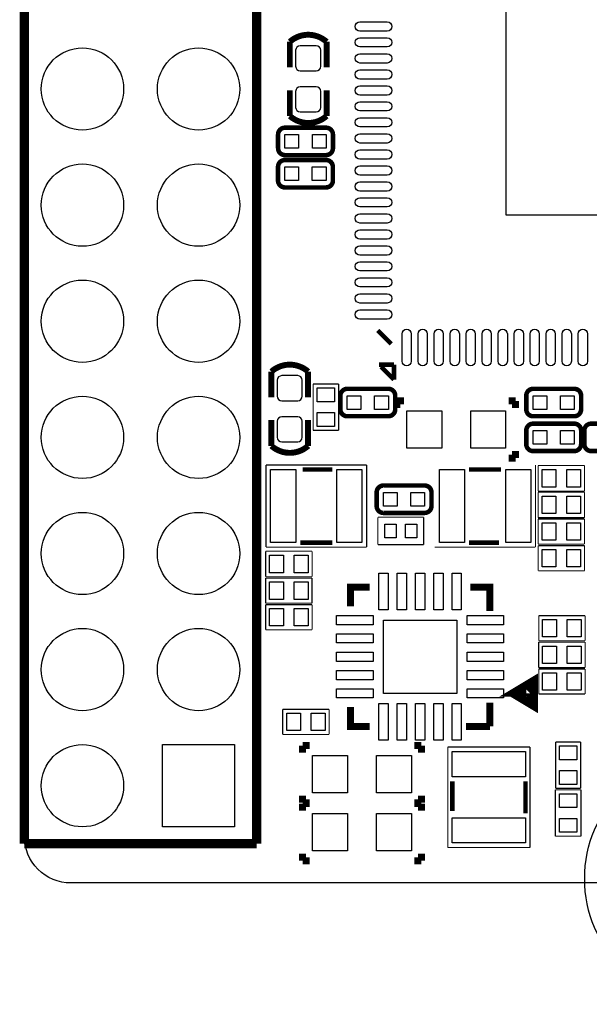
# Model space of a CAD drawing. Extents: x 269.8 to 300, y 285.8 to 329.5.
# Tile 1 of 3: x 269.8 to 282.2, y 285.8 to 307.3. Entities that reach past the tile are written whole.
import ezdxf

# ---------------------------------------------------------------- set-up
doc = ezdxf.new("R2010")
doc.units = 0
for name, color, linetype in [('BG_OUTLINE', 5, 'CONTINUOUS'), ('PG_SILKSCREEN_TOP', 254, 'CONTINUOUS'), ('PIN_TOP', 12, 'CONTINUOUS')]:
    doc.layers.add(name, color=color, linetype=linetype)

msp = doc.modelspace()

# ---------------------------------------------------------------- linework, layer by layer
at = {"layer": 'BG_OUTLINE'}
msp.add_lwpolyline([(299.858938, 327.433686), (299.858938, 289.465766, -0.414214), (298.842938, 288.449766), (270.874998, 288.449766, -0.414214), (269.858998, 289.465766), (269.858998, 327.433686, -0.414214), (270.874998, 328.449686), (298.842938, 328.449686, -0.414214)], format="xyb", close=True, dxfattribs=at)
at = {"layer": 'PG_SILKSCREEN_TOP'}
for points, const_width in [([(269.858998, 289.306), (269.858998, 327.406)], 0.2032), ([(274.938998, 302.006), (274.938998, 327.406)], 0.2032), ([(276.4663, 306.850796), (276.4663, 306.286916)], 0.12954), ([(276.4663, 305.225196), (276.4663, 305.789076)], 0.12954), ([(274.938998, 289.306), (274.938998, 302.006)], 0.2032), ([(277.88235, 300.23943), (277.58517, 300.53661)], 0.09906), ([(277.9395, 299.78477), (277.616158, 299.78477)], 0.09906), ([(277.9395, 299.461428), (277.9395, 299.78477)], 0.09906), ([(276.063202, 299.63491), (276.063202, 299.070776)], 0.12954), ([(277.65756, 299.743368), (277.9395, 299.461428)], 0.09906), ([(276.17166, 299.364908), (276.73046, 299.364908)], 0.0254), ([(276.17166, 298.348908), (276.17166, 299.364908)], 0.0254), ([(276.73046, 299.364908), (276.73046, 298.348908)], 0.0254), ([(278.004016, 298.992798), (278.004016, 298.840398)], 0.1524), ([(278.156416, 298.992798), (278.004016, 298.992798)], 0.1524), ([(280.447496, 298.992798), (280.599896, 298.992798)], 0.1524), ([(280.599896, 298.992798), (280.599896, 298.840398)], 0.1524), ([(276.063202, 298.00931), (276.063202, 298.57319)], 0.12954), ([(276.73046, 298.348908), (276.17166, 298.348908)], 0.0254), ([(280.599896, 297.743118), (280.599896, 297.895518)], 0.1524), ([(280.447496, 297.743118), (280.599896, 297.743118)], 0.1524), ([(275.142198, 297.593258), (277.341838, 297.593258)], 0.0254), ([(275.142198, 295.794938), (275.142198, 297.593258)], 0.0254), ([(275.942298, 297.494198), (276.592538, 297.494198)], 0.09906), ([(277.341838, 297.593258), (277.341838, 295.794938)], 0.0254), ([(279.582372, 297.494198), (280.283666, 297.494198)], 0.09906), ([(281.032966, 297.593004), (281.032966, 295.794684)], 0.0254), ([(281.091132, 297.579288), (282.107132, 297.579288)], 0.0254), ([(281.091132, 297.020488), (281.091132, 297.579288)], 0.0254), ([(282.107132, 297.579288), (282.107132, 297.020488)], 0.0254), ([(282.107132, 297.020488), (281.091132, 297.020488)], 0.0254), ([(281.091132, 296.996866), (282.107132, 296.996866)], 0.0254), ([(281.091132, 296.438066), (281.091132, 296.996866)], 0.0254), ([(282.107132, 296.996866), (282.107132, 296.438066)], 0.0254), ([(277.588726, 295.85031), (277.588726, 296.44975)], 0.0254), ([(277.588726, 296.44975), (278.589486, 296.44975)], 0.0254), ([(278.589486, 296.44975), (278.589486, 295.85031)], 0.0254), ([(282.107132, 296.438066), (281.091132, 296.438066)], 0.0254), ([(281.091132, 296.40911), (282.104338, 296.40911)], 0.0254), ([(281.091132, 295.86047), (281.091132, 296.40911)], 0.0254), ([(282.104338, 296.40911), (282.104338, 295.86047)], 0.0254), ([(276.592538, 295.893998), (275.891498, 295.893998)], 0.09906), ([(280.232866, 295.893998), (279.582372, 295.893998)], 0.09906), ([(275.13407, 295.705276), (276.15007, 295.705276)], 0.0254), ([(275.13407, 295.146476), (275.13407, 295.705276)], 0.0254), ([(277.341838, 295.794938), (275.142198, 295.794938)], 0.0254), ([(276.15007, 295.705276), (276.15007, 295.146476)], 0.0254), ([(278.589486, 295.85031), (277.588726, 295.85031)], 0.0254), ([(281.032966, 295.794684), (278.833072, 295.794684)], 0.0254), ([(282.104338, 295.86047), (281.091132, 295.86047)], 0.0254), ([(281.093672, 295.826434), (282.107132, 295.826434)], 0.0254), ([(281.093672, 295.277794), (281.093672, 295.826434)], 0.0254), ([(282.107132, 295.826434), (282.107132, 295.277794)], 0.0254), ([(282.107132, 295.277794), (281.093672, 295.277794)], 0.0254), ([(276.15007, 295.146476), (275.13407, 295.146476)], 0.0254), ([(275.13407, 295.117774), (276.14753, 295.117774)], 0.0254), ([(275.13407, 294.569134), (275.13407, 295.117774)], 0.0254), ([(276.14753, 295.117774), (276.14753, 294.569134)], 0.0254), ([(277.412196, 294.920924), (276.988016, 294.920924), (276.988016, 294.496744)], 0.1524), ([(280.036016, 294.397684), (280.036016, 294.920924), (279.611836, 294.920924)], 0.1524), ([(276.14753, 294.569134), (275.13407, 294.569134)], 0.0254), ([(275.13661, 294.535098), (276.15007, 294.535098)], 0.0254), ([(275.13661, 293.986458), (275.13661, 294.535098)], 0.0254), ([(276.15007, 294.535098), (276.15007, 293.986458)], 0.0254), ([(281.106372, 294.295322), (282.120086, 294.295322)], 0.0254), ([(281.106372, 293.746682), (281.106372, 294.295322)], 0.0254), ([(282.120086, 294.295322), (282.120086, 293.746682)], 0.0254), ([(276.15007, 293.986458), (275.13661, 293.986458)], 0.0254), ([(281.104086, 293.717726), (282.120086, 293.717726)], 0.0254), ([(281.104086, 293.158926), (281.104086, 293.717726)], 0.0254), ([(282.120086, 293.746682), (281.106372, 293.746682)], 0.0254), ([(282.120086, 293.717726), (282.120086, 293.158926)], 0.0254), ([(282.120086, 293.158926), (281.104086, 293.158926)], 0.0254), ([(281.106372, 293.130224), (282.120086, 293.130224)], 0.0254), ([(281.106372, 292.581584), (281.106372, 293.130224)], 0.0254), ([(282.120086, 293.130224), (282.120086, 292.581584)], 0.0254), ([(280.510996, 292.596824), (281.011376, 292.297104), (281.011376, 292.896544), (280.510996, 292.596824), (280.912316, 292.596824), (280.912316, 292.695884), (280.813256, 292.596824), (280.912316, 292.497764), (280.912316, 292.596824)], 0.1524), ([(282.120086, 292.581584), (281.106372, 292.581584)], 0.0254), ([(276.988016, 292.297104), (276.988016, 291.872924), (277.412196, 291.872924)], 0.1524), ([(280.036016, 291.872924), (280.036016, 292.396164)], 0.1524), ([(275.507958, 292.245288), (276.521418, 292.245288)], 0.0254), ([(275.507958, 291.696648), (275.507958, 292.245288)], 0.0254), ([(276.521418, 292.245288), (276.521418, 291.696648)], 0.0254), ([(279.512776, 291.872924), (280.036016, 291.872924)], 0.1524), ([(276.521418, 291.696648), (275.507958, 291.696648)], 0.0254), ([(275.943314, 291.45484), (275.943314, 291.30244)], 0.1524), ([(276.095714, 291.45484), (275.943314, 291.45484)], 0.1524), ([(278.38654, 291.45484), (278.53894, 291.45484)], 0.1524), ([(278.53894, 291.45484), (278.53894, 291.30244)], 0.1524), ([(279.11679, 291.423852), (280.91511, 291.423852)], 0.0254), ([(279.11679, 289.224212), (279.11679, 291.423852)], 0.0254), ([(280.91511, 291.423852), (280.91511, 289.224212)], 0.0254), ([(281.474672, 290.517072), (281.474672, 291.530532)], 0.0254), ([(281.474672, 291.530532), (282.023312, 291.530532)], 0.0254), ([(282.023312, 291.530532), (282.023312, 290.517072)], 0.0254), ([(279.21585, 290.024312), (279.21585, 290.674552)], 0.09906), ([(280.81605, 290.674552), (280.81605, 289.973512)], 0.09906), ([(275.943314, 290.20516), (275.943314, 290.35756)], 0.1524), ([(278.53894, 290.20516), (278.53894, 290.35756)], 0.1524), ([(281.468576, 290.4871), (282.027376, 290.4871)], 0.0254), ([(281.468576, 289.4711), (281.468576, 290.4871)], 0.0254), ([(282.023312, 290.517072), (281.474672, 290.517072)], 0.0254), ([(282.027376, 290.4871), (282.027376, 289.4711)], 0.0254), ([(275.94306, 290.18484), (275.94306, 290.03244)], 0.1524), ([(276.09546, 290.18484), (275.94306, 290.18484)], 0.1524), ([(276.095714, 290.20516), (275.943314, 290.20516)], 0.1524), ([(278.38654, 290.20516), (278.53894, 290.20516)], 0.1524), ([(278.38654, 290.18484), (278.53894, 290.18484)], 0.1524), ([(278.53894, 290.18484), (278.53894, 290.03244)], 0.1524), ([(282.027376, 289.4711), (281.468576, 289.4711)], 0.0254), ([(274.938998, 289.306), (269.858998, 289.306)], 0.2032), ([(275.94306, 288.93516), (275.94306, 289.08756)], 0.1524), ([(278.53894, 288.93516), (278.53894, 289.08756)], 0.1524), ([(280.91511, 289.224212), (279.11679, 289.224212)], 0.0254), ([(276.09546, 288.93516), (275.94306, 288.93516)], 0.1524), ([(278.38654, 288.93516), (278.53894, 288.93516)], 0.1524)]:
    msp.add_lwpolyline(points, dxfattribs=dict(at, const_width=const_width))
for points, const_width in [([(275.66366, 306.286916), (275.66366, 306.850796, -0.378838), (276.4663, 306.850796)], 0.12954), ([(275.66366, 305.789076), (275.66366, 305.225196, 0.378851), (276.4663, 305.225196)], 0.12954), ([(276.455632, 304.969672), (275.556472, 304.969672, 0.414839), (275.406612, 304.819812), (275.406612, 304.520092, 0.414818), (275.556472, 304.370232), (276.455632, 304.370232, 0.414683), (276.605492, 304.520092), (276.605492, 304.819812, 0.414703), (276.455632, 304.969672)], 0.09906), ([(276.454616, 304.26279), (275.555456, 304.26279, 0.415188), (275.405596, 304.112676), (275.405596, 303.81321, 0.41517), (275.555456, 303.663096), (276.454616, 303.663096, 0.414971), (276.604476, 303.81321), (276.604476, 304.112676, 0.415015), (276.454616, 304.26279)], 0.09906), ([(275.260562, 299.070776), (275.260562, 299.63491, -0.378799), (276.063202, 299.63491)], 0.12954), ([(277.817834, 299.25772), (276.91842, 299.25772, 0.414748), (276.76856, 299.10786), (276.76856, 298.80814, 0.414485), (276.91842, 298.65828), (277.817834, 298.65828, 0.414277), (277.96744, 298.80814), (277.96744, 299.10786, 0.414454), (277.817834, 299.25772)], 0.09906), ([(280.98242, 298.65828), (281.88158, 298.65828, 0.414738), (282.03144, 298.80814), (282.03144, 299.10786, 0.41478), (281.88158, 299.25772), (280.98242, 299.25772, 0.41475), (280.83256, 299.10786), (280.83256, 298.80814, 0.414742), (280.98242, 298.65828)], 0.09906), ([(275.260562, 298.57319), (275.260562, 298.00931, 0.378891), (276.063202, 298.00931)], 0.12954), ([(280.98242, 297.89628), (281.88158, 297.89628, 0.414818), (282.03144, 298.04614), (282.03144, 298.34586, 0.414816), (281.88158, 298.49572), (280.98242, 298.49572, 0.414704), (280.83256, 298.34586), (280.83256, 298.04614, 0.414706), (280.98242, 297.89628)], 0.09906), ([(283.15158, 298.49572), (282.25242, 298.49572, 0.414697), (282.10256, 298.34586), (282.10256, 298.04614, 0.414795), (282.25242, 297.89628), (283.15158, 297.89628, 0.414772), (283.30144, 298.04614), (283.30144, 298.34586, 0.414727), (283.15158, 298.49572)], 0.09906), ([(278.610314, 297.142662), (277.711154, 297.142662, 0.414502), (277.561294, 296.992802), (277.561294, 296.693082, 0.414711), (277.711154, 296.543222), (278.610314, 296.543222, 0.415126), (278.760174, 296.693082), (278.760174, 296.992802, 0.414811), (278.610314, 297.142662)], 0.09906)]:
    msp.add_lwpolyline(points, format="xyb", dxfattribs=dict(at, const_width=const_width))
at = {"layer": 'PIN_TOP'}
for points in [[(286.893, 303.0601), (280.39314, 303.0601), (280.39314, 309.55996), (286.893, 309.55996)], [(275.856192, 304.819812), (275.856192, 304.520092), (275.556472, 304.520092), (275.556472, 304.819812)], [(276.455632, 304.819812), (276.455632, 304.520092), (276.155912, 304.520092), (276.155912, 304.819812)], [(275.855176, 304.11293), (275.855176, 303.81321), (275.555456, 303.81321), (275.555456, 304.11293)], [(276.454616, 304.11293), (276.454616, 303.81321), (276.154896, 303.81321), (276.154896, 304.11293)], [(276.64156, 298.973748), (276.26056, 298.973748), (276.26056, 299.278548), (276.64156, 299.278548)], [(277.21814, 299.10786), (277.21814, 298.80814), (276.91842, 298.80814), (276.91842, 299.10786)], [(277.81758, 299.10786), (277.81758, 298.80814), (277.51786, 298.80814), (277.51786, 299.10786)], [(280.98242, 298.80814), (280.98242, 299.10786), (281.28214, 299.10786), (281.28214, 298.80814)], [(281.58186, 298.80814), (281.58186, 299.10786), (281.88158, 299.10786), (281.88158, 298.80814)], [(276.64156, 298.435268), (276.26056, 298.435268), (276.26056, 298.740068), (276.64156, 298.740068)], [(278.222456, 297.961558), (278.222456, 298.774358), (278.984456, 298.774358), (278.984456, 297.961558)], [(279.619456, 297.961558), (279.619456, 298.774358), (280.381456, 298.774358), (280.381456, 297.961558)], [(280.98242, 298.04614), (280.98242, 298.34586), (281.28214, 298.34586), (281.28214, 298.04614)], [(281.58186, 298.04614), (281.58186, 298.34586), (281.88158, 298.34586), (281.88158, 298.04614)], [(275.792438, 297.494198), (275.792438, 295.893998), (275.243798, 295.893998), (275.243798, 297.494198)], [(277.240238, 297.494198), (277.240238, 295.893998), (276.691598, 295.893998), (276.691598, 297.494198)], [(278.934672, 295.893998), (278.934672, 297.494198), (279.483312, 297.494198), (279.483312, 295.893998)], [(280.382472, 295.893998), (280.382472, 297.494198), (280.931112, 297.494198), (280.931112, 295.893998)], [(281.177492, 297.109388), (281.177492, 297.490388), (281.482292, 297.490388), (281.482292, 297.109388)], [(281.715972, 297.109388), (281.715972, 297.490388), (282.020772, 297.490388), (282.020772, 297.109388)], [(278.011128, 296.992802), (278.011128, 296.693082), (277.711408, 296.693082), (277.711408, 296.992802)], [(278.610568, 296.992802), (278.610568, 296.693082), (278.310848, 296.693082), (278.310848, 296.992802)], [(281.177492, 296.526966), (281.177492, 296.907966), (281.482292, 296.907966), (281.482292, 296.526966)], [(281.715972, 296.526966), (281.715972, 296.907966), (282.020772, 296.907966), (282.020772, 296.526966)], [(277.987506, 296.29989), (277.987506, 296.00017), (277.738586, 296.00017), (277.738586, 296.29989)], [(278.439626, 296.29989), (278.439626, 296.00017), (278.190706, 296.00017), (278.190706, 296.29989)], [(281.482292, 296.32529), (281.482292, 295.94429), (281.177492, 295.94429), (281.177492, 296.32529)], [(282.020772, 296.32529), (282.020772, 295.94429), (281.715972, 295.94429), (281.715972, 296.32529)], [(281.177492, 295.361614), (281.177492, 295.742614), (281.482292, 295.742614), (281.482292, 295.361614)], [(281.715972, 295.361614), (281.715972, 295.742614), (282.020772, 295.742614), (282.020772, 295.361614)], [(275.52523, 295.616376), (275.52523, 295.235376), (275.22043, 295.235376), (275.22043, 295.616376)], [(276.06371, 295.616376), (276.06371, 295.235376), (275.75891, 295.235376), (275.75891, 295.616376)], [(277.812246, 294.421814), (277.611586, 294.421814), (277.611586, 295.221914), (277.812246, 295.221914)], [(278.211026, 294.421814), (278.010366, 294.421814), (278.010366, 295.221914), (278.211026, 295.221914)], [(278.612346, 294.421814), (278.411686, 294.421814), (278.411686, 295.221914), (278.612346, 295.221914)], [(279.013666, 294.421814), (278.813006, 294.421814), (278.813006, 295.221914), (279.013666, 295.221914)], [(279.412446, 294.421814), (279.211786, 294.421814), (279.211786, 295.221914), (279.412446, 295.221914)], [(275.52523, 295.033954), (275.52523, 294.652954), (275.22043, 294.652954), (275.22043, 295.033954)], [(276.06371, 295.033954), (276.06371, 294.652954), (275.75891, 294.652954), (275.75891, 295.033954)], [(275.22043, 294.070278), (275.22043, 294.451278), (275.52523, 294.451278), (275.52523, 294.070278)], [(275.75891, 294.070278), (275.75891, 294.451278), (276.06371, 294.451278), (276.06371, 294.070278)], [(277.487126, 294.096694), (276.687026, 294.096694), (276.687026, 294.297354), (277.487126, 294.297354)], [(280.337006, 294.096694), (279.536906, 294.096694), (279.536906, 294.297354), (280.337006, 294.297354)], [(281.190446, 293.830502), (281.190446, 294.211502), (281.495246, 294.211502), (281.495246, 293.830502)], [(281.728926, 293.830502), (281.728926, 294.211502), (282.033726, 294.211502), (282.033726, 293.830502)], [(279.312116, 292.596824), (277.711916, 292.596824), (277.711916, 294.197024), (279.312116, 294.197024)], [(277.487126, 293.697914), (276.687026, 293.697914), (276.687026, 293.898574), (277.487126, 293.898574)], [(280.337006, 293.697914), (279.536906, 293.697914), (279.536906, 293.898574), (280.337006, 293.898574)], [(281.190446, 293.247826), (281.190446, 293.628826), (281.495246, 293.628826), (281.495246, 293.247826)], [(281.728926, 293.247826), (281.728926, 293.628826), (282.033726, 293.628826), (282.033726, 293.247826)], [(277.487126, 293.296594), (276.687026, 293.296594), (276.687026, 293.497254), (277.487126, 293.497254)], [(280.337006, 293.296594), (279.536906, 293.296594), (279.536906, 293.497254), (280.337006, 293.497254)], [(277.487126, 292.895274), (276.687026, 292.895274), (276.687026, 293.095934), (277.487126, 293.095934)], [(280.337006, 292.895274), (279.536906, 292.895274), (279.536906, 293.095934), (280.337006, 293.095934)], [(281.190446, 292.665404), (281.190446, 293.046404), (281.495246, 293.046404), (281.495246, 292.665404)], [(281.728926, 292.665404), (281.728926, 293.046404), (282.033726, 293.046404), (282.033726, 292.665404)], [(277.487126, 292.496494), (276.687026, 292.496494), (276.687026, 292.697154), (277.487126, 292.697154)], [(280.337006, 292.496494), (279.536906, 292.496494), (279.536906, 292.697154), (280.337006, 292.697154)], [(277.812246, 291.571934), (277.611586, 291.571934), (277.611586, 292.372034), (277.812246, 292.372034)], [(278.211026, 291.571934), (278.010366, 291.571934), (278.010366, 292.372034), (278.211026, 292.372034)], [(278.612346, 291.571934), (278.411686, 291.571934), (278.411686, 292.372034), (278.612346, 292.372034)], [(279.013666, 291.571934), (278.813006, 291.571934), (278.813006, 292.372034), (279.013666, 292.372034)], [(279.412446, 291.571934), (279.211786, 291.571934), (279.211786, 292.372034), (279.412446, 292.372034)], [(275.899118, 292.161468), (275.899118, 291.780468), (275.594318, 291.780468), (275.594318, 292.161468)], [(276.437598, 292.161468), (276.437598, 291.780468), (276.132798, 291.780468), (276.132798, 292.161468)], [(274.456398, 289.675951), (272.881598, 289.675951), (272.881598, 291.476049), (274.456398, 291.476049)], [(281.558492, 291.446712), (281.939492, 291.446712), (281.939492, 291.141912), (281.558492, 291.141912)], [(276.1615, 290.4236), (276.1615, 291.2364), (276.9235, 291.2364), (276.9235, 290.4236)], [(277.5585, 290.4236), (277.5585, 291.2364), (278.3205, 291.2364), (278.3205, 290.4236)], [(279.21585, 291.322252), (280.81605, 291.322252), (280.81605, 290.773612), (279.21585, 290.773612)], [(281.558492, 290.908232), (281.939492, 290.908232), (281.939492, 290.603432), (281.558492, 290.603432)], [(281.938476, 290.09594), (281.557476, 290.09594), (281.557476, 290.40074), (281.938476, 290.40074)], [(276.1615, 289.1536), (276.1615, 289.9664), (276.9235, 289.9664), (276.9235, 289.1536)], [(277.5585, 289.1536), (277.5585, 289.9664), (278.3205, 289.9664), (278.3205, 289.1536)], [(279.21585, 289.874452), (280.81605, 289.874452), (280.81605, 289.325812), (279.21585, 289.325812)], [(281.938476, 289.55746), (281.557476, 289.55746), (281.557476, 289.86226), (281.938476, 289.86226)]]:
    msp.add_lwpolyline(points, close=True, dxfattribs=at)
for points in [[(277.19401, 307.28412), (277.79345, 307.28412, -1), (277.79345, 307.08346), (277.19401, 307.08346, -1)], [(277.19401, 306.93614), (277.79345, 306.93614, -1), (277.79345, 306.73548), (277.19401, 306.73548, -1)], [(276.24024, 306.761896), (275.88972, 306.761896, 0.412716), (275.79066, 306.662836), (275.79066, 306.312316, 0.412716), (275.88972, 306.213256), (276.24024, 306.213256, 0.412716), (276.3393, 306.312316), (276.3393, 306.662836, 0.412716)], [(277.19401, 306.58562), (277.79345, 306.58562, -1), (277.79345, 306.38496), (277.19401, 306.38496, -1)], [(277.19401, 306.2351), (277.79345, 306.2351, -1), (277.79345, 306.03444), (277.19401, 306.03444, -1)], [(276.24024, 305.862736), (275.88972, 305.862736, 0.412716), (275.79066, 305.763676), (275.79066, 305.413156, 0.412716), (275.88972, 305.314096), (276.24024, 305.314096, 0.412716), (276.3393, 305.413156), (276.3393, 305.763676, 0.412716)], [(277.19401, 305.88458), (277.79345, 305.88458, -1), (277.79345, 305.68392), (277.19401, 305.68392, -1)], [(277.19401, 305.5366), (277.79345, 305.5366, -1), (277.79345, 305.33594), (277.19401, 305.33594, -1)], [(277.19401, 305.18608), (277.79345, 305.18608, -1), (277.79345, 304.98542), (277.19401, 304.98542, -1)], [(277.19401, 304.83556), (277.79345, 304.83556, -1), (277.79345, 304.6349), (277.19401, 304.6349, -1)], [(277.19401, 304.48504), (277.79345, 304.48504, -1), (277.79345, 304.28438), (277.19401, 304.28438, -1)], [(277.19401, 304.13452), (277.79345, 304.13452, -1), (277.79345, 303.93386), (277.19401, 303.93386, -1)], [(277.19401, 303.784), (277.79345, 303.784, -1), (277.79345, 303.58334), (277.19401, 303.58334, -1)], [(277.19401, 303.43602), (277.79345, 303.43602, -1), (277.79345, 303.23536), (277.19401, 303.23536, -1)], [(277.19401, 303.0855), (277.79345, 303.0855, -1), (277.79345, 302.88484), (277.19401, 302.88484, -1)], [(277.19401, 302.73498), (277.79345, 302.73498, -1), (277.79345, 302.53432), (277.19401, 302.53432, -1)], [(277.19401, 302.38446), (277.79345, 302.38446, -1), (277.79345, 302.1838), (277.19401, 302.1838, -1)], [(277.19401, 302.03648), (277.79345, 302.03648, -1), (277.79345, 301.83582), (277.19401, 301.83582, -1)], [(277.19401, 301.68596), (277.79345, 301.68596, -1), (277.79345, 301.4853), (277.19401, 301.4853, -1)], [(277.19401, 301.33544), (277.79345, 301.33544, -1), (277.79345, 301.13478), (277.19401, 301.13478, -1)], [(277.19401, 300.98492), (277.79345, 300.98492, -1), (277.79345, 300.78426), (277.19401, 300.78426, -1)], [(278.31796, 300.46041), (278.31796, 299.86097, -1), (278.1173, 299.86097), (278.1173, 300.46041, -1)], [(278.66848, 300.46041), (278.66848, 299.86097, -1), (278.46782, 299.86097), (278.46782, 300.46041, -1)], [(279.019, 300.46041), (279.019, 299.86097, -1), (278.81834, 299.86097), (278.81834, 300.46041, -1)], [(279.36952, 300.46041), (279.36952, 299.86097, -1), (279.16886, 299.86097), (279.16886, 300.46041, -1)], [(279.7175, 300.46041), (279.7175, 299.86097, -1), (279.51684, 299.86097), (279.51684, 300.46041, -1)], [(280.06802, 300.46041), (280.06802, 299.86097, -1), (279.86736, 299.86097), (279.86736, 300.46041, -1)], [(280.41854, 300.46041), (280.41854, 299.86097, -1), (280.21788, 299.86097), (280.21788, 300.46041, -1)], [(280.76906, 300.46041), (280.76906, 299.86097, -1), (280.5684, 299.86097), (280.5684, 300.46041, -1)], [(281.11704, 300.46041), (281.11704, 299.86097, -1), (280.91638, 299.86097), (280.91638, 300.46041, -1)], [(281.46756, 300.46041), (281.46756, 299.86097, -1), (281.2669, 299.86097), (281.2669, 300.46041, -1)], [(281.81808, 300.46041), (281.81808, 299.86097, -1), (281.61742, 299.86097), (281.61742, 300.46041, -1)], [(282.1686, 300.46041), (282.1686, 299.86097, -1), (281.96794, 299.86097), (281.96794, 300.46041, -1)], [(275.837396, 299.54601), (275.486876, 299.54601, 0.412716), (275.387816, 299.44695), (275.387816, 299.09643, 0.412716), (275.486876, 298.99737), (275.837396, 298.99737, 0.412716), (275.936456, 299.09643), (275.936456, 299.44695, 0.412716)], [(275.837396, 298.64685), (275.486876, 298.64685, 0.412716), (275.387816, 298.54779), (275.387816, 298.19727, 0.412716), (275.486876, 298.09821), (275.837396, 298.09821, 0.412716), (275.936456, 298.19727), (275.936456, 298.54779, 0.412716)]]:
    msp.add_lwpolyline(points, format="xyb", close=True, dxfattribs=at)
for centre, radius in [((271.128998, 305.816), 0.900049), ((273.668998, 305.816), 0.900049), ((271.128998, 303.276), 0.900049), ((273.668998, 303.276), 0.900049), ((271.128998, 300.736), 0.900049), ((273.668998, 300.736), 0.900049), ((271.128998, 298.196), 0.900049), ((273.668998, 298.196), 0.900049), ((271.128998, 295.656), 0.900049), ((273.668998, 295.656), 0.900049), ((271.128998, 293.116), 0.900049), ((273.668998, 293.116), 0.900049), ((271.128998, 290.576), 0.900049), ((284.858968, 288.544), 2.74955)]:
    msp.add_circle(centre, radius, dxfattribs=at)

doc.saveas('drawing.dxf')
